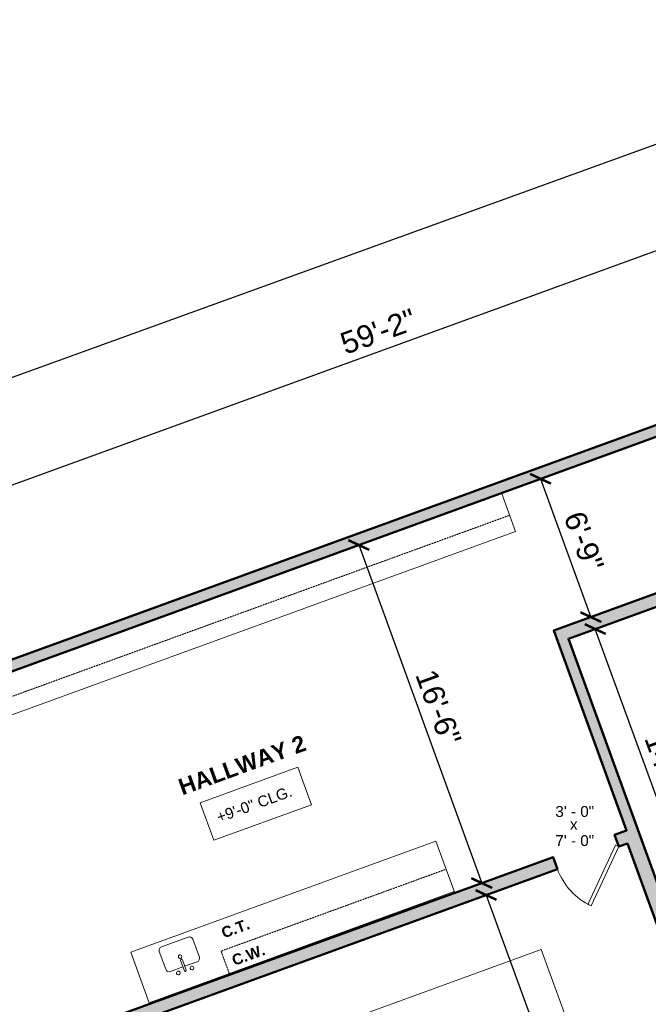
# Model space of a CAD drawing. Header units: inches. Extents: x -2078 to 109126, y -964 to 6385.
# Tile 65 of 137: x 7959 to 8305, y 4636 to 5178. Entities that reach past the tile are written whole.
import ezdxf

# ---------------------------------------------------------------- set-up
doc = ezdxf.new("R2010")
doc.units = ezdxf.units.IN
doc.header["$MEASUREMENT"] = 0
doc.linetypes.add('HIDDEN2', pattern=[0.1875, 0.125, -0.0625])
for name, color, linetype, lineweight in [('A-ANNO', 2, 'Continuous', 5), ('A-ANNO-DIMS', 1, 'Continuous', 9), ('A-CASE', 4, 'Continuous', 9), ('A-DETAIL-3', 40, 'Continuous', 15), ('A-DOOR', 1, 'Continuous', 18), ('A-FIXT', 150, 'Continuous', 9), ('A-WALL', 3, 'Continuous', 40)]:
    doc.layers.add(name, color=color, linetype=linetype, lineweight=lineweight)
doc.layers.add('A-HATCH', color=9, linetype='Continuous')
doc.styles.add('Arial_1', font='arial.ttf', dxfattribs={"height": 0.0625})
doc.styles.add('Arial_2', font='arial.ttf', dxfattribs={"height": 3})
doc.styles.add('Arial_B', font='arialbd.ttf', dxfattribs={"height": 4.5})
doc.styles.add('Arial_B_1', font='arialbd.ttf', dxfattribs={"height": 3})
doc.styles.add('Jay Cad', font='arial.ttf', dxfattribs={"height": 0.125})
doc.dimstyles.new('Jay Cad - DIMS', dxfattribs={"dimtxt": 0.125, "dimasz": 0.09375, "dimexe": 0.09375, "dimexo": 0.09375, "dimgap": 0.046875, "dimtad": 1, "dimdec": 1, "dimzin": 0, "dimdsep": 46, "dimlunit": 4, "dimtxsty": 'Jay Cad', "dimblk": 'ARCHTICK', "dimcen": 0.09, "dimclrd": 1, "dimclre": 1, "dimclrt": 256, "dimadec": 0, "dimazin": 0, "dimtfac": 1, "dimtdec": 1, "dimtofl": 0, "dimtmove": 1, "dimatfit": 3, "dimfxl": 1, "dimtolj": 1, "dimtzin": 0, "dimarcsym": 0})

# ---------------------------------------------------------------- blocks, each defined once
blk = doc.blocks.new('JC_DOOR_SINGLE PANEL - SINGLE DOOR-1491117-Munger Science Center _ Ahmanson Lecture Hall-1st Floor')
at = {"layer": 'A-DOOR', "lineweight": 20}
for p, q in [((-8.87, -27.54), (16.59, -2.09)), ((18, -3.5), (-7.46, -28.96)), ((16.59, -2.09), (18, -3.5)), ((-7.46, -28.96), (-8.87, -27.54))]:
    blk.add_line(p, q, dxfattribs=at)
at = {"layer": 'A-DOOR', "lineweight": 9}
blk.add_arc((18, -3.5), 36, 180, 225, dxfattribs=at)
blk = doc.blocks.new('JC_KITCHEN SINK - SINK-1507758-Munger Science Center _ Ahmanson Lecture Hall-1st Floor')
at = {"layer": 'A-FIXT'}
for p, q in [((0.12, 5.82), (-7.21, 5.82)), ((0.12, 8.07), (0.12, 2.09)), ((1.12, 8.07), (1.12, 2.09)), ((8.44, 5.82), (1.12, 5.82)), ((-9.21, 3.82), (-9.21, -6.63)), ((10.44, -6.63), (10.44, 3.82)), ((-7.21, -8.63), (8.44, -8.63))]:
    blk.add_line(p, q, dxfattribs=at)
for centre, radius, start, end in [((-7.21, 3.82), 2, 90, 180), ((-3.38, 8.07), 1, 360, 180), ((-3.38, 8.07), 1, 180, 0), ((0.62, 8.07), 0.5, 360, 180), ((4.62, 8.07), 1, 360, 180), ((4.62, 8.07), 1, 180, 360), ((8.44, 3.82), 2, 360, 90), ((0.62, 0), 1, 360, 180), ((0.62, 0), 1, 180, 0), ((0.62, 2.09), 0.5, 180, 0), ((-7.21, -6.63), 2, 180, 270), ((8.44, -6.63), 2, 270, 0)]:
    blk.add_arc(centre, radius, start, end, dxfattribs=at)
blk = doc.blocks.new('JC- existing door Tag_quad - JC- existing door Tag_quad-839775-Munger Science Center _ Ahmanson Lecture Hall-1st Floor')
at = {"layer": 'A-ANNO', "insert": (-0.0234, 0.0378), "char_height": 0.0625, "width": 0.0505, "attachment_point": 1, "style": 'Arial_1', "bg_fill": 3, "box_fill_scale": 1.25, "bg_fill_color": 256, "bg_fill_true_color": 13158600, "bg_fill_transparency": 0}
blk.add_mtext('x', dxfattribs=at)
blk = doc.blocks.new('_ArchTick')
at = {"color": 0, "linetype": 'ByBlock', "const_width": 0.15}
blk.add_lwpolyline([(-0.5, -0.5), (0.5, 0.5)], dxfattribs=at)
blk = doc.blocks.new('*D3283')
at = {"layer": 'A-ANNO-DIMS', "color": 1, "lineweight": -2, "transparency": 16777216}
for p, q in [((7604.99, 4698.66), (7164.97, 4538.51)), ((7173.43, 4541.59), (7479.2, 3701.48)), ((8250.46, 3982.2), (7470.74, 3698.41))]:
    blk.add_line(p, q, dxfattribs=at)
at = {"layer": 'Defpoints', "color": 0, "transparency": 16777216}
for p in [(7613.45, 4701.74), (8258.92, 3985.28), (7479.2, 3701.48)]:
    blk.add_point(p, dxfattribs=at)
at = {"layer": 'A-ANNO-DIMS', "color": 1, "lineweight": -2, "transparency": 16777216, "xscale": 9, "yscale": 9, "zscale": 9}
for p, rotation in [((7173.43, 4541.59), 110.0000000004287), ((7479.2, 3701.48), 290.0000000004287)]:
    blk.add_blockref('_ArchTick', p, dxfattribs=dict(at, rotation=rotation))
at = {"layer": 'A-ANNO-DIMS', "color": 2, "transparency": 16777216, "insert": (7336.3, 4125.17), "char_height": 12, "width": 0.9747, "attachment_point": 5, "rotation": 290, "style": 'Jay Cad'}
blk.add_mtext('\\A1;74\'-6"', dxfattribs=at)
blk = doc.blocks.new('*D3305')
at = {"layer": 'A-ANNO-DIMS', "color": 1, "lineweight": -2, "transparency": 16777216}
for p, q in [((8523.45, 5036.15), (8490.57, 5126.48)), ((8493.65, 5118.02), (7826.47, 4875.19)), ((7856.27, 4793.31), (7823.39, 4883.65))]:
    blk.add_line(p, q, dxfattribs=at)
at = {"layer": 'Defpoints', "color": 0, "transparency": 16777216}
for p in [(8526.53, 5027.69), (7826.47, 4875.19), (7859.35, 4784.86)]:
    blk.add_point(p, dxfattribs=at)
at = {"layer": 'A-ANNO-DIMS', "color": 1, "lineweight": -2, "transparency": 16777216, "xscale": 9, "yscale": 9, "zscale": 9}
for p, rotation in [((8493.65, 5118.02), 20.00000000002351), ((7826.47, 4875.19), 200.0000000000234)]:
    blk.add_blockref('_ArchTick', p, dxfattribs=dict(at, rotation=rotation))
at = {"layer": 'A-ANNO-DIMS', "color": 2, "transparency": 16777216, "insert": (8156.43, 5006.59), "char_height": 12, "width": 0.9747, "attachment_point": 5, "rotation": 20, "style": 'Jay Cad'}
blk.add_mtext('\\A1;59\'-2"', dxfattribs=at)
blk = doc.blocks.new('*D3307')
at = {"layer": 'A-ANNO-DIMS', "color": 1, "lineweight": -2, "transparency": 16777216}
for p, q in [((8523.47, 5036.16), (8472.09, 5178.19)), ((7224.54, 4717.33), (8475.15, 5169.72)), ((7295.18, 4522.05), (7221.48, 4725.79))]:
    blk.add_line(p, q, dxfattribs=at)
at = {"layer": 'Defpoints', "color": 0, "transparency": 16777216}
for p in [(8475.15, 5169.72), (8526.53, 5027.69), (7298.24, 4513.59)]:
    blk.add_point(p, dxfattribs=at)
at = {"layer": 'A-ANNO-DIMS', "color": 1, "lineweight": -2, "transparency": 16777216, "xscale": 9, "yscale": 9, "zscale": 9}
for p, rotation in [((8475.15, 5169.72), 19.8872031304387), ((7224.54, 4717.33), 199.8872031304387)]:
    blk.add_blockref('_ArchTick', p, dxfattribs=dict(at, rotation=rotation))
at = {"layer": 'A-ANNO-DIMS', "color": 2, "transparency": 16777216, "insert": (7846.23, 4953.52), "char_height": 12, "width": 2.0166, "attachment_point": 5, "rotation": 19.8872, "style": 'Jay Cad'}
blk.add_mtext('\\A1;110\'-10"', dxfattribs=at)
blk = doc.blocks.new('*D3315')
at = {"layer": 'A-ANNO-DIMS', "color": 1, "lineweight": -2, "transparency": 16777216}
for p, q in [((8215.31, 4696.24), (8207.34, 4693.33)), ((8215.79, 4696.41), (8329.86, 4383.02)), ((8329.37, 4382.85), (8321.4, 4379.95))]:
    blk.add_line(p, q, dxfattribs=at)
at = {"layer": 'Defpoints', "color": 0, "transparency": 16777216}
for p in [(8223.77, 4699.31), (8337.83, 4385.93), (8329.86, 4383.02)]:
    blk.add_point(p, dxfattribs=at)
at = {"layer": 'A-ANNO-DIMS', "color": 1, "lineweight": -2, "transparency": 16777216, "xscale": 9, "yscale": 9, "zscale": 9}
for p, rotation in [((8215.79, 4696.41), 110.0000000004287), ((8329.86, 4383.02), 290.0000000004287)]:
    blk.add_blockref('_ArchTick', p, dxfattribs=dict(at, rotation=rotation))
at = {"layer": 'A-ANNO-DIMS', "color": 2, "transparency": 16777216, "insert": (8290.35, 4546.1), "char_height": 12, "width": 1.4974, "attachment_point": 5, "rotation": 290, "style": 'Jay Cad'}
blk.add_mtext('\\A1;27\'-9{\\H1x;\\S1/2;}"', dxfattribs=at)
blk = doc.blocks.new('*D3320')
at = {"layer": 'A-ANNO-DIMS', "color": 1, "lineweight": -2, "transparency": 16777216}
for p, q in [((8245.29, 4925.33), (8237.31, 4922.43)), ((8245.77, 4925.5), (8273.48, 4849.36)), ((8273, 4849.19), (8265.02, 4846.29))]:
    blk.add_line(p, q, dxfattribs=at)
at = {"layer": 'Defpoints', "color": 0, "transparency": 16777216}
for p in [(8253.74, 4928.41), (8281.45, 4852.27), (8273.48, 4849.36)]:
    blk.add_point(p, dxfattribs=at)
at = {"layer": 'A-ANNO-DIMS', "color": 1, "lineweight": -2, "transparency": 16777216, "xscale": 9, "yscale": 9, "zscale": 9}
for p, rotation in [((8245.77, 4925.5), 110.0000000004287), ((8273.48, 4849.36), 290.0000000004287)]:
    blk.add_blockref('_ArchTick', p, dxfattribs=dict(at, rotation=rotation))
at = {"layer": 'A-ANNO-DIMS', "color": 2, "transparency": 16777216, "insert": (8269.61, 4891.07), "char_height": 12, "width": 0.8017, "attachment_point": 5, "rotation": 290, "style": 'Jay Cad'}
blk.add_mtext('\\A1;6\'-9"', dxfattribs=at)
blk = doc.blocks.new('*D3321')
at = {"layer": 'A-ANNO-DIMS', "color": 1, "lineweight": -2, "transparency": 16777216}
for p, q in [((8276.36, 4842.96), (8284.33, 4845.86)), ((8335.39, 4679.28), (8275.88, 4842.79)), ((8335.87, 4679.46), (8343.84, 4682.36))]:
    blk.add_line(p, q, dxfattribs=at)
at = {"layer": 'Defpoints', "color": 0, "transparency": 16777216}
for p in [(8267.9, 4839.88), (8275.88, 4842.79), (8327.41, 4676.38)]:
    blk.add_point(p, dxfattribs=at)
at = {"layer": 'A-ANNO-DIMS', "color": 1, "lineweight": -2, "transparency": 16777216, "xscale": 9, "yscale": 9, "zscale": 9}
for p, rotation in [((8275.88, 4842.79), 110.0000000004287), ((8335.39, 4679.28), 290.0000000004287)]:
    blk.add_blockref('_ArchTick', p, dxfattribs=dict(at, rotation=rotation))
at = {"layer": 'A-ANNO-DIMS', "color": 2, "transparency": 16777216, "insert": (8315.62, 4764.67), "char_height": 12, "width": 0.9747, "attachment_point": 5, "rotation": 290, "style": 'Jay Cad'}
blk.add_mtext('\\A1;14\'-6"', dxfattribs=at)
blk = doc.blocks.new('*D3322')
at = {"layer": 'A-ANNO-DIMS', "color": 1, "lineweight": -2, "transparency": 16777216}
for p, q in [((8145.19, 4888.89), (8137.21, 4885.99)), ((8145.67, 4889.07), (8213.4, 4702.99)), ((8212.92, 4702.81), (8204.94, 4699.91))]:
    blk.add_line(p, q, dxfattribs=at)
at = {"layer": 'Defpoints', "color": 0, "transparency": 16777216}
for p in [(8153.64, 4891.97), (8221.37, 4705.89), (8213.4, 4702.99)]:
    blk.add_point(p, dxfattribs=at)
at = {"layer": 'A-ANNO-DIMS', "color": 1, "lineweight": -2, "transparency": 16777216, "xscale": 9, "yscale": 9, "zscale": 9}
for p, rotation in [((8145.67, 4889.07), 110.0000000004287), ((8213.4, 4702.99), 290.0000000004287)]:
    blk.add_blockref('_ArchTick', p, dxfattribs=dict(at, rotation=rotation))
at = {"layer": 'A-ANNO-DIMS', "color": 2, "transparency": 16777216, "insert": (8189.52, 4799.66), "char_height": 12, "width": 0.9747, "attachment_point": 5, "rotation": 290, "style": 'Jay Cad'}
blk.add_mtext('\\A1;16\'-6"', dxfattribs=at)

msp = doc.modelspace()

# ---------------------------------------------------------------- linework, layer by layer
at = {"layer": 'A-CASE'}
for p, q in [((8224.271, 4917.679), (8231.96, 4896.556)), ((7870.199, 4764.886), (8231.96, 4896.556)), ((8020.201, 4664.937), (8188.128, 4726.058)), ((8188.128, 4726.058), (8198.498, 4697.566)), ((8031.378, 4588.314), (8246.144, 4666.482)), ((8246.144, 4666.482), (8262.048, 4622.787)), ((8020.201, 4664.937), (8030.571, 4636.446))]:
    msp.add_line(p, q, dxfattribs=at)
at = {"layer": 'A-CASE', "linetype": 'HIDDEN2'}
for p, q in [((8228.74, 4905.403), (7866.979, 4773.732)), ((8069.915, 4665.526), (8193.754, 4710.6)), ((8069.915, 4665.526), (8074.659, 4652.492))]:
    msp.add_line(p, q, dxfattribs=at)
at = {"layer": 'A-DETAIL-3'}
msp.add_line((8030.314, 4637.15), (8198.241, 4698.271), dxfattribs=at)
at = {"layer": 'A-WALL', "lineweight": 50}
msp.add_lwpolyline([(8255.076, 4710.71), (8252.682, 4717.288), (7994.267, 4623.232), (7996.661, 4616.654)], close=True, dxfattribs=at)

# ---------------------------------------------------------------- block references
at = {"layer": 'A-FIXT', "rotation": 199.9999999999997}
msp.add_blockref('JC_KITCHEN SINK - SINK-1507758-Munger Science Center _ Ahmanson Lecture Hall-1st Floor', (8047.978, 4662.664), dxfattribs=at)

# ---------------------------------------------------------------- texts
at = {"layer": 'A-ANNO', "attachment_point": 1, "rotation": 20}
for s, insert, char_height, width, style in [('HALLWAY 2', (8045.478, 4759.665), 9, 88.173, 'Arial_B_1'), ('C.T.', (8069.36, 4678.157), 6, 19.998, 'Arial_B'), ('C.W.', (8075.148, 4663.001), 6, 23.634, 'Arial_B')]:
    msp.add_mtext(s, dxfattribs=dict(at, insert=insert, char_height=char_height, width=width, style=style))
at = {"layer": 'A-ANNO', "char_height": 6, "width": 26.967, "attachment_point": 1, "style": 'Arial_2', "bg_fill": 3, "box_fill_scale": 1.25, "bg_fill_color": 256, "bg_fill_true_color": 13158600, "bg_fill_transparency": 0}
for s, insert in [('3\' - 0"', (8253.918, 4745.383)), ('7\' - 0"', (8253.918, 4729.36))]:
    msp.add_mtext(s, dxfattribs=dict(at, insert=insert))

# ---------------------------------------------------------------- dimensions: what is measured, and where the dimension line sits
at = {"layer": 'A-ANNO-DIMS'}
for base, p1, p2, angle, picture, middle in [((7826.47, 4875.188), (8526.53, 5027.692), (7859.348, 4784.858), 20, '*D3305', (8156.427, 5006.591)), ((8273.481, 4849.364), (8253.742, 4928.405), (8281.455, 4852.266), 290, '*D3320', (8269.611, 4891.068)), ((8213.399, 4702.99), (8153.645, 4891.973), (8221.373, 4705.892), 290, '*D3322', (8189.521, 4799.665)), ((7479.2, 3701.485), (7613.446, 4701.742), (8258.92, 3985.28), 290, '*D3283', (7336.3, 4125.171)), ((8329.857, 4383.024), (8223.767, 4699.314), (8337.83, 4385.927), 290, '*D3315', (8290.352, 4546.097))]:
    dim = msp.add_linear_dim(base=base, p1=p1, p2=p2, angle=angle, dimstyle='Jay Cad - DIMS', override={"dimclrt": 2}, dxfattribs=at)
    dim.commit()
    dim.dimension.update_dxf_attribs({"geometry": picture, "text_midpoint": middle})

# ---------------------------------------------------------------- next in the draw order: block references
at = {"layer": 'A-DOOR', "rotation": 19.99999999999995}
msp.add_blockref('JC_DOOR_SINGLE PANEL - SINGLE DOOR-1491117-Munger Science Center _ Ahmanson Lecture Hall-1st Floor', (8270.794, 4720.155), dxfattribs=at)

# ---------------------------------------------------------------- next in the draw order: texts
at = {"layer": 'A-ANNO', "insert": (8066.71, 4741.765), "char_height": 6, "width": 54.54, "attachment_point": 1, "rotation": 20, "style": 'Arial_2', "bg_fill": 3, "box_fill_scale": 1.25, "bg_fill_color": 256, "bg_fill_true_color": 13158600, "bg_fill_transparency": 0}
msp.add_mtext('+9\'-0" CLG.', dxfattribs=at)

# ---------------------------------------------------------------- next in the draw order: hatches: boundary and pattern name
at = {"layer": 'A-HATCH'}
h = msp.add_hatch(color=256, dxfattribs=at)
h.dxf.hatch_style = 1
h.paths.add_polyline_path([(7442.991, 4443.066), (7810.847, 4519.174), (7832.61, 4527.095), (7823.924, 4549.725), (7859.83, 4562.794), (7868.12, 4540.019), (7892.552, 4548.912), (7890.158, 4555.49), (7872.303, 4548.991), (7863.753, 4572.483), (7857.175, 4570.089), (7857.778, 4568.432), (7816.134, 4553.274), (7824.462, 4531.578), (7808.931, 4525.925), (7476.345, 4457.115), (7475.837, 4458.511), (7848.428, 4594.123), (7848.967, 4592.642), (7855.544, 4595.036), (7852.269, 4604.035), (7678.423, 4540.76), (7658.154, 4596.449), (7648.757, 4593.029), (7656.731, 4571.122), (7599.879, 4550.43), (7594.228, 4565.956), (7455.154, 4515.337), (7457.206, 4509.699), (7469.086, 4477.058), (7478.721, 4467.726), (7473.212, 4465.721), (7466.659, 4463.335), (7411.157, 4443.134), (7398.6, 4439.096), (7411.056, 4404.872), (7436.487, 4414.128), (7437.341, 4409.241), (7438.216, 4404.358), (7449.009, 4406.49), (7445.851, 4424.754)], flags=17)
h.paths.add_polyline_path([(7305.921, 4509.999), (7635.338, 4629.897), (7636.444, 4626.858), (7645.841, 4630.278), (7643.538, 4636.606), (7690.993, 4653.878), (7688.599, 4660.456), (7641.144, 4643.184), (7621.136, 4698.156), (7708.058, 4729.792), (7728.066, 4674.82), (7722.428, 4672.768), (7724.822, 4666.19), (7737.038, 4670.637), (7714.635, 4732.187), (8526.53, 5027.692), (9158.058, 5027.692), (9158.058, 5014.692), (9166.058, 5014.692), (9166.058, 5027.692), (10710.058, 5027.692), (10710.058, 4967.192), (10718.058, 4967.192), (10718.058, 4990.417), (10787.566, 4990.417), (10787.566, 4977.605), (10953.618, 4977.605), (10953.618, 4983.605), (10793.566, 4983.605), (10793.566, 4996.417), (10718.058, 4996.417), (10718.058, 5042.692), (8550.199, 5042.692), (7613.446, 4701.742), (7637.045, 4636.903), (7298.242, 4513.589), (7442.023, 4116.122), (7430.522, 4111.961), (7430.522, 3959.561), (7442.522, 3959.561), (7442.522, 4109.922), (7449.706, 4112.521)])
h.paths.add_polyline_path([(7455.986, 4371.173), (7445.194, 4369.041, 0.0691577), (7553.668, 4070.742), (7563.309, 4076.04, -0.0690822)], flags=17)
h.paths.add_polyline_path([(7589.831, 4028.68), (7580.647, 4044.49), (7571.005, 4039.192), (7573.37, 4035.064), (7575.752, 4030.945), (7550.14, 4021.623), (7562.639, 3987.281), (7652.949, 4020.151), (7651.19, 4024.983), (7693.927, 4047.907), (7698.054, 4036.567), (7855.922, 4094.027), (7850.282, 4109.525), (7893.018, 4132.449), (7901.028, 4110.444), (7991.238, 4143.278), (7972.966, 4193.48), (7978.369, 4195.446), (7974.265, 4206.723), (7931.078, 4191.004), (7599.267, 4013.018)], flags=17)
h.paths.add_polyline_path([(7962.832, 4604.342), (7960.438, 4610.919), (7936.006, 4602.027), (7925.745, 4630.218), (7910.71, 4624.745), (7930.564, 4570.196), (7923.986, 4567.802), (7926.381, 4561.224), (7932.958, 4563.619), (8052.495, 4235.196), (8041.923, 4231.348), (8046.027, 4220.072), (8051.9, 4222.21), (8119.518, 4036.432), (8139.251, 4043.615), (8054.516, 4276.423), (8083.646, 4287.026), (8081.594, 4292.664), (8052.464, 4282.062), (7938.4, 4595.449)], flags=17)
h.paths.add_polyline_path([(8154.984, 4000.389), (8135.251, 3993.206), (8144.058, 3969.009), (8186.344, 3984.4), (8183.608, 3991.918), (8161.055, 3983.709)], flags=17)
h.paths.add_polyline_path([(8250.711, 4007.832), (8235.676, 4002.36), (8232.942, 4009.874), (8223.075, 4006.282), (8225.811, 3998.765), (8228.16, 3999.62), (8236.189, 3977.562), (8258.741, 3985.77)], flags=17)
h.paths.add_polyline_path([(8453.557, 4082.059), (8456.846, 4083.256), (8454.11, 4090.774), (8443.304, 4086.841), (8446.168, 4078.972), (8431.132, 4073.5), (8439.302, 4051.054, 0.0010681), (8439.906, 4051.709), (8461.715, 4059.647)], flags=17)
h.paths.add_polyline_path([(8507.849, 4153.642), (8634.189, 4199.626), (8601.965, 4288.161), (8647.588, 4304.767), (8640.677, 4323.755), (8642.557, 4324.439), (8639.479, 4332.896), (8637.599, 4332.212), (8564.749, 4532.366), (8556.292, 4529.288), (8565.013, 4505.326), (8549.978, 4499.854), (8551.688, 4495.155), (8566.723, 4500.628), (8631.194, 4323.496), (8480.843, 4268.772), (8429.359, 4410.223), (8425.601, 4408.855), (8391.408, 4502.797), (8484.908, 4536.828), (8506.113, 4478.567), (8509.872, 4479.935), (8485.246, 4547.593), (8542.098, 4568.286), (8543.979, 4563.117), (8552.436, 4566.195), (8546.28, 4583.11), (8537.823, 4580.032), (8539.704, 4574.863), (8482.894, 4554.186), (8458.097, 4622.314), (8454.338, 4620.946), (8475.715, 4562.215), (8382.174, 4528.169), (8347.288, 4624.018), (8405.549, 4645.223), (8402.222, 4654.364), (8395.644, 4651.97), (8396.577, 4649.407), (8344.894, 4630.595), (8330.529, 4670.063), (8382.212, 4688.874), (8383.331, 4685.799), (8389.909, 4688.193), (8372.715, 4735.433), (8468.564, 4770.319), (8515.152, 4642.32), (8500.018, 4636.811), (8501.728, 4632.113), (8516.862, 4637.621), (8525.51, 4613.861), (8533.967, 4616.939), (8462.454, 4813.42), (8455.876, 4811.026), (8467.365, 4779.461), (8363.059, 4741.496), (8379.818, 4695.452), (8320.617, 4673.904), (8261.106, 4837.411), (8424.612, 4896.922), (8443.563, 4844.855), (8450.141, 4847.249), (8443.985, 4864.163), (8441.166, 4863.137), (8428.371, 4898.29), (8434.009, 4900.342), (8431.615, 4906.92), (8253.073, 4841.937), (8293.089, 4731.995), (8286.511, 4729.6), (8288.905, 4723.023), (8293.604, 4724.733), (8407.667, 4411.345), (8401.09, 4408.951), (8403.142, 4403.313), (8409.72, 4405.707), (8516.13, 4113.347), (8493.577, 4105.139), (8496.313, 4097.621), (8524.504, 4107.882)], flags=17)
h.paths.add_polyline_path([(8255.076, 4710.71), (8252.682, 4717.288), (7994.267, 4623.232), (7996.661, 4616.654)], flags=17)
h.paths.add_polyline_path([(8544.558, 4902.692), (8675.058, 4902.692), (8675.058, 4842.192), (8607.558, 4842.192), (8607.558, 4835.192), (8664.058, 4835.192), (8664.058, 4788.192), (8666.246, 4788.192), (8666.246, 4830.192), (8667.871, 4830.192), (8667.871, 4788.192), (8670.058, 4788.192), (8670.058, 4835.192), (8775.058, 4835.192), (8775.058, 4734.589), (8670.058, 4734.589), (8670.058, 4745.192), (8664.058, 4745.192), (8664.058, 4697.81), (8594.61, 4672.533), (8650.359, 4519.363), (8656.937, 4521.757), (8603.582, 4668.349), (8683.917, 4697.589), (8683.917, 4728.589), (8775.058, 4728.589), (8775.058, 4484.936), (8682.589, 4451.28), (8669.25, 4487.928), (8662.672, 4485.534), (8680.286, 4437.14), (8686.864, 4439.534), (8684.641, 4445.642), (8775.058, 4478.551), (8775.058, 4295.692), (8751.15, 4295.692), (8750.742, 4296.791), (8745.118, 4294.7), (8747.724, 4287.692), (8802.058, 4287.692), (8802.058, 4295.692), (8782.058, 4295.692), (8782.058, 4561.692), (8812.058, 4561.692), (8812.058, 4568.692), (8783.058, 4568.692), (8783.058, 4859.692), (8775.058, 4859.692), (8775.058, 4857.692), (8767.058, 4857.692), (8767.058, 4840.192), (8683.058, 4840.192), (8683.058, 4909.692), (8517.676, 4909.692), (8508.549, 4934.922), (8499.273, 4931.546), (8501.667, 4924.968), (8506.232, 4926.629), (8519.012, 4891.3), (8516.191, 4890.279), (8536.119, 4835.192), (8571.558, 4835.192), (8571.558, 4842.192), (8544.558, 4842.192)], flags=17)
h.paths.add_polyline_path([(8725.65, 4364.26), (8715.594, 4360.6), (8699.177, 4405.705), (8692.599, 4403.311), (8709.016, 4358.205), (8707.136, 4357.521), (8710.215, 4349.064), (8723.149, 4353.772), (8732.569, 4328.442), (8738.193, 4330.533)], flags=16)
h.paths.add_polyline_path([(8871.558, 4273.692), (8855.058, 4273.692), (8855.058, 4295.692), (8844.058, 4295.692), (8844.058, 4287.692), (8847.058, 4287.692), (8847.058, 4263.692), (8871.558, 4263.692)], flags=17)
h.paths.add_polyline_path([(9088.058, 4287.692), (9090.058, 4287.692), (9090.058, 4295.692), (9079.058, 4295.692), (9079.058, 4273.692), (9063.558, 4273.692), (9063.558, 4263.692), (9088.058, 4263.692)], flags=17)
h.paths.add_polyline_path([(9171.058, 4315.692), (9166.058, 4315.692), (9166.058, 4594.692), (9171.058, 4594.692), (9171.058, 4614.692), (9166.058, 4614.692), (9166.058, 4883.692), (9171.058, 4883.692), (9171.058, 4901.692), (9174.058, 4901.692), (9174.058, 4909.692), (9166.058, 4909.692), (9166.058, 4942.692), (9158.058, 4942.692), (9158.058, 4909.692), (9151.058, 4909.692), (9151.058, 4901.692), (9153.058, 4901.692), (9153.058, 4883.692), (9158.058, 4883.692), (9158.058, 4614.692), (9153.058, 4614.692), (9153.058, 4594.692), (9158.058, 4594.692), (9158.058, 4568.692), (9151.058, 4568.692), (9151.058, 4561.692), (9158.058, 4561.692), (9158.058, 4315.692), (9153.058, 4315.692), (9153.058, 4295.692), (9132.058, 4295.692), (9132.058, 4287.692), (9192.058, 4287.692), (9192.058, 4295.692), (9171.058, 4295.692)], flags=17)
h.paths.add_polyline_path([(9260.058, 4273.692), (9243.058, 4273.692), (9243.058, 4295.692), (9234.058, 4295.692), (9234.058, 4263.692), (9260.058, 4263.692)], flags=17)
h.paths.add_polyline_path([(9475.558, 4287.692), (9478.558, 4287.692), (9478.558, 4295.692), (9466.558, 4295.692), (9466.558, 4273.692), (9452.058, 4273.692), (9452.058, 4263.692), (9475.558, 4263.692)], flags=17)
h.paths.add_polyline_path([(9577.558, 4295.692), (9556.558, 4295.692), (9556.558, 4901.692), (9562.558, 4901.692), (9562.558, 4909.692), (9535.558, 4909.692), (9535.558, 4901.692), (9541.558, 4901.692), (9541.558, 4295.692), (9520.558, 4295.692), (9520.558, 4287.692), (9577.558, 4287.692)], flags=17)
h.paths.add_polyline_path([(9646.058, 4273.692), (9630.058, 4273.692), (9630.058, 4295.692), (9619.558, 4295.692), (9619.558, 4287.692), (9623.058, 4287.692), (9623.058, 4263.692), (9646.058, 4263.692)], flags=17)
h.paths.add_polyline_path([(9862.058, 4287.692), (9865.058, 4287.692), (9865.058, 4295.692), (9854.058, 4295.692), (9854.058, 4273.692), (9838.058, 4273.692), (9838.058, 4263.692), (9862.058, 4263.692)], flags=17)
h.paths.add_polyline_path([(9964.058, 4295.692), (9943.058, 4295.692), (9943.058, 4315.692), (9938.058, 4315.692), (9938.058, 4595.692), (9943.058, 4595.692), (9943.058, 4615.692), (9938.058, 4615.692), (9938.058, 4883.692), (9943.058, 4883.692), (9943.058, 4901.692), (9946.058, 4901.692), (9946.058, 4909.692), (9923.058, 4909.692), (9923.058, 4901.692), (9926.058, 4901.692), (9926.058, 4883.692), (9931.058, 4883.692), (9931.058, 4615.692), (9926.058, 4615.692), (9926.058, 4595.692), (9931.058, 4595.692), (9931.058, 4315.692), (9926.058, 4315.692), (9926.058, 4295.692), (9907.058, 4295.692), (9907.058, 4287.692), (9964.058, 4287.692)], flags=17)
h.paths.add_polyline_path([(10033.058, 4273.692), (10018.058, 4273.692), (10018.058, 4295.692), (10006.058, 4295.692), (10006.058, 4287.692), (10009.058, 4287.692), (10009.058, 4263.692), (10033.058, 4263.692)], flags=17)
h.paths.add_polyline_path([(10248.558, 4287.692), (10251.558, 4287.692), (10251.558, 4295.692), (10239.558, 4295.692), (10239.558, 4273.692), (10225.058, 4273.692), (10225.058, 4263.692), (10248.558, 4263.692)], flags=17)
h.paths.add_polyline_path([(10335.558, 4503.192), (10362.058, 4503.192), (10362.058, 4512.192), (10360.058, 4512.192), (10360.058, 4525.192), (10330.558, 4525.192), (10330.558, 4901.692), (10336.558, 4901.692), (10336.558, 4909.692), (10308.558, 4909.692), (10308.558, 4901.692), (10314.558, 4901.692), (10314.558, 4295.692), (10293.558, 4295.692), (10293.558, 4287.692), (10335.558, 4287.692)], flags=17)
h.paths.add_polyline_path([(10431.058, 4525.192), (10406.058, 4525.192), (10406.058, 4512.192), (10404.058, 4512.192), (10404.058, 4503.192), (10431.058, 4503.192)], flags=17)
h.paths.add_polyline_path([(10721.558, 4512.192), (10719.558, 4512.192), (10719.558, 4525.192), (10623.058, 4525.192), (10623.058, 4503.192), (10721.558, 4503.192)], flags=17)
h.paths.add_polyline_path([(10887.558, 4525.192), (10765.558, 4525.192), (10765.558, 4512.192), (10763.558, 4512.192), (10763.558, 4503.192), (10887.558, 4503.192)], flags=17)
h.paths.add_polyline_path([(10977.558, 4923.692), (10718.058, 4923.692), (10718.058, 4931.192), (10710.058, 4931.192), (10710.058, 4923.692), (10665.969, 4923.692), (10665.969, 4909.692), (10660.969, 4909.692), (10660.969, 4901.692), (10955.558, 4901.692), (10955.558, 4525.192), (10933.558, 4525.192), (10933.558, 4503.192), (10977.558, 4503.192)])
h.paths.add_polyline_path([(10624.969, 4909.692), (10372.558, 4909.692), (10372.558, 4901.692), (10624.969, 4901.692)], flags=17)
h.paths.add_polyline_path([(10272.558, 4909.692), (9982.058, 4909.692), (9982.058, 4901.692), (10272.558, 4901.692)], flags=17)
h.paths.add_polyline_path([(9887.058, 4909.692), (9598.558, 4909.692), (9598.558, 4901.692), (9887.058, 4901.692)], flags=17)
h.paths.add_polyline_path([(9499.558, 4909.692), (9210.058, 4909.692), (9210.058, 4901.692), (9499.558, 4901.692)], flags=17)
h.paths.add_polyline_path([(9115.058, 4909.692), (8775.058, 4909.692), (8775.058, 4895.692), (8783.058, 4895.692), (8783.058, 4901.692), (9115.058, 4901.692)], flags=17)
h.paths.add_polyline_path([(9109.058, 4568.692), (8848.058, 4568.692), (8848.058, 4561.692), (9109.058, 4561.692)], flags=17)
h.paths.add_polyline_path([(8799.058, 4179.692), (8761.058, 4179.692), (8761.058, 4155.692), (8799.058, 4155.692)], flags=17)
h.paths.add_polyline_path([(9186.058, 4179.692), (9136.058, 4179.692), (9136.058, 4155.692), (9186.058, 4155.692)], flags=17)
h.paths.add_polyline_path([(9575.058, 4179.692), (9525.058, 4179.692), (9525.058, 4155.692), (9575.058, 4155.692)], flags=17)
h.paths.add_polyline_path([(9960.558, 4179.692), (9910.558, 4179.692), (9910.558, 4155.692), (9960.558, 4155.692)], flags=17)
h.paths.add_polyline_path([(10335.558, 4179.692), (10297.558, 4179.692), (10297.558, 4155.692), (10335.558, 4155.692)], flags=17)
h.paths.add_polyline_path([(10769.861, 4431.192), (10716.831, 4431.192), (10716.831, 4407.192), (10769.861, 4407.192)], flags=17)
h.paths.add_polyline_path([(10775.558, 4431.192), (10769.861, 4431.192), (10769.861, 4407.192), (10775.558, 4407.192)], flags=17)
h.paths.add_polyline_path([(10716.831, 4431.192), (10711.558, 4431.192), (10711.558, 4407.192), (10716.831, 4407.192)], flags=17)
h.paths.add_polyline_path([(8363.675, 4388.948), (8361.623, 4394.586), (8121.061, 4307.029), (8123.113, 4301.391)], flags=17)

# ---------------------------------------------------------------- next in the draw order: linework, layer by layer
at = {"layer": 'A-ANNO', "flags": 128}
msp.add_lwpolyline([(8058.335, 4747.23), (8112.124, 4766.808), (8119.654, 4746.12), (8065.865, 4726.542)], close=True, dxfattribs=at)

# ---------------------------------------------------------------- next in the draw order: block references
at = {"layer": 'A-ANNO', "xscale": 96, "yscale": 96, "zscale": 96}
msp.add_blockref('JC- existing door Tag_quad - JC- existing door Tag_quad-839775-Munger Science Center _ Ahmanson Lecture Hall-1st Floor', (8264.228, 4734.677), dxfattribs=at)

# ---------------------------------------------------------------- next in the draw order: linework, layer by layer
at = {"layer": 'A-WALL', "lineweight": 50}
for points in [[(10718.058, 5042.692), (8550.199, 5042.692), (7613.446, 4701.742)], [(7737.038, 4670.637), (7714.635, 4732.187), (8526.53, 5027.692), (9158.058, 5027.692), (9158.058, 5014.692), (9166.058, 5014.692), (9166.058, 5027.692), (10710.058, 5027.692)], [(8533.967, 4616.939), (8462.454, 4813.42), (8455.876, 4811.026), (8467.365, 4779.461), (8363.059, 4741.496), (8379.818, 4695.452), (8320.617, 4673.904), (8261.106, 4837.411), (8424.612, 4896.922), (8443.563, 4844.855), (8450.141, 4847.249), (8443.985, 4864.163), (8441.166, 4863.137), (8428.371, 4898.29), (8434.009, 4900.342), (8431.615, 4906.92), (8253.073, 4841.937), (8293.089, 4731.995), (8286.511, 4729.6), (8288.905, 4723.023), (8293.604, 4724.733), (8407.667, 4411.345)]]:
    msp.add_lwpolyline(points, dxfattribs=at)

# ---------------------------------------------------------------- next in the draw order: dimensions: what is measured, and where the dimension line sits
at = {"layer": 'A-ANNO-DIMS'}
for base, p1, p2, angle, picture, middle in [((8475.151, 5169.724), (7298.242, 4513.589), (8526.53, 5027.692), 19.8872, '*D3307', (7846.232, 4953.518)), ((8275.875, 4842.786), (8327.413, 4676.378), (8267.902, 4839.884), 290, '*D3321', (8315.617, 4764.668))]:
    dim = msp.add_linear_dim(base=base, p1=p1, p2=p2, angle=angle, dimstyle='Jay Cad - DIMS', override={"dimclrt": 2}, dxfattribs=at)
    dim.commit()
    dim.dimension.update_dxf_attribs({"geometry": picture, "text_midpoint": middle})

doc.saveas('drawing.dxf')
